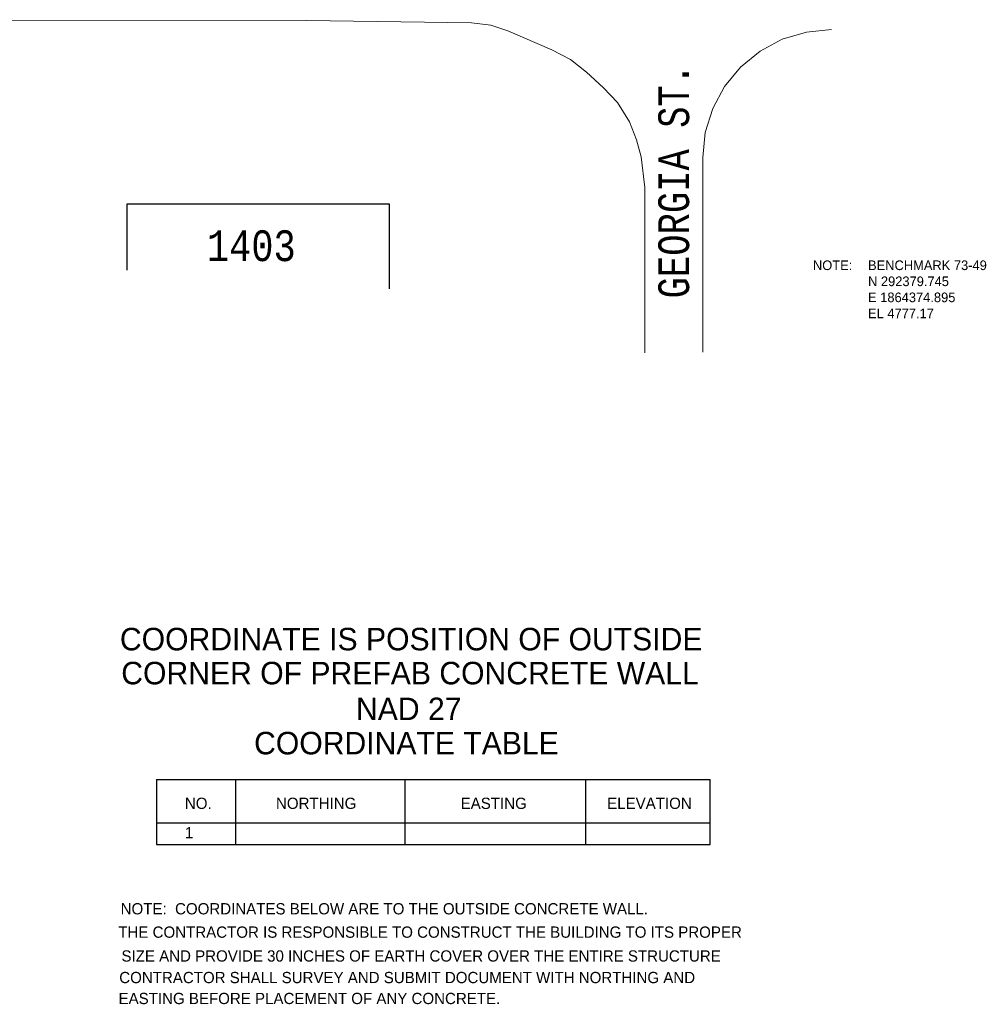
# Model space of a CAD drawing. Header units: inches. Extents: x 37650 to 41907, y 59928 to 61873.
# Tile 2 of 9: x 39267 to 39643, y 59928 to 60312. Entities that reach past the tile are written whole.
import ezdxf
from ezdxf.enums import TextEntityAlignment as Align

# ---------------------------------------------------------------- set-up
doc = ezdxf.new("R2010")
doc.units = ezdxf.units.IN
doc.header["$MEASUREMENT"] = 0
for name, color, linetype, lineweight in [('11', 7, 'Continuous', 0), ('14', 7, 'Continuous', 0), ('23', 7, 'Continuous', 0)]:
    doc.layers.add(name, color=color, linetype=linetype, lineweight=lineweight)
doc.layers.add('21', color=5, linetype='Continuous')
doc.layers.add('c-text', color=6, linetype='Continuous')
doc.styles.add('MONOTXT', font='MONOTXT', dxfattribs={"height": 0.2})

msp = doc.modelspace()

# ---------------------------------------------------------------- linework, layer by layer
at = {"layer": '11', "color": 1, "linetype": 'Continuous'}
msp.add_line((39533.44, 60182.04, -9562.6), (39533.47, 60257.77, -9562.6), dxfattribs=at)
at = {"layer": '11', "color": 1, "linetype": 'Continuous', "elevation": -9562.6, "flags": 128}
msp.add_lwpolyline([(38889.31, 60311.52), (39379.05, 60311.19)], dxfattribs=at)
at = {"layer": '11', "color": 1, "linetype": 'Continuous', "elevation": -9562.6}
for points in [[(39379.05, 60311.19), (39443.43, 60310.33), (39450.96, 60309.4), (39457.5, 60307.13), (39474.63, 60299.8), (39481.97, 60296.03), (39488.17, 60291.02), (39494.83, 60284.96), (39500.24, 60279.25), (39504.94, 60271.73), (39507.65, 60264.72), (39509.47, 60258.04), (39510.9, 60246.14), (39510.83, 60181.71)], [(39533.47, 60257.77), (39534.44, 60267.52), (39537.31, 60276.89), (39541.94, 60285.52), (39548.16, 60293.08), (39555.75, 60299.27), (39564.37, 60303.89), (39573.78, 60306.7), (39583.53, 60307.7)]]:
    msp.add_lwpolyline(points, dxfattribs=at)
at = {"layer": '21', "color": 4, "linetype": 'Continuous', "elevation": -9562.6}
msp.add_lwpolyline([(39309.26, 60213.88), (39309.26, 60239.83), (39411.26, 60239.83), (39411.26, 60206.71)], dxfattribs=at)
at = {"layer": 'c-text'}
for p, q in [((39320.65, 60015.53), (39536.35, 60015.53)), ((39320.65, 60015.53), (39320.65, 59990.21)), ((39351.44, 60015.53), (39351.44, 59990.21)), ((39417.37, 60015.53), (39417.37, 59990.21)), ((39487.8, 60015.53), (39487.8, 59990.21)), ((39536.35, 59990.21), (39536.35, 60015.53)), ((39320.65, 59998.65), (39536.35, 59998.65)), ((39320.65, 59990.21), (39536.35, 59990.21))]:
    msp.add_line(p, q, dxfattribs=at)

# ---------------------------------------------------------------- texts
at = {"layer": '14', "color": 30, "linetype": 'Continuous', "style": 'MONOTXT', "width": 0.800016}
msp.add_text('GEORGIA ST.', height=12, rotation=90, dxfattribs=at).set_placement((39522.13, 60248.62, -9562.6), align=Align.MIDDLE)
at = {"layer": '23', "color": 3, "linetype": 'Continuous', "style": 'MONOTXT', "width": 0.833333}
msp.add_text('1403', height=12, dxfattribs=at).set_placement((39357.61, 60223.47, -9562.6), align=Align.MIDDLE)
at = {"layer": 'c-text'}
for s, height, p in [('NOTE:', 3.75, (39576.35, 60213.97, -4774)), ('BENCHMARK 73-49', 3.75, (39597.81, 60213.97, -4774)), ('N 292379.745', 3.75, (39597.81, 60207.72, -4774)), ('E 1864374.895', 3.75, (39597.81, 60201.47, -4774)), ('EL 4777.17', 3.75, (39597.81, 60195.22, -4774)), ('COORDINATE IS POSITION OF OUTSIDE', 8.775, (39306.44, 60065.81)), ('CORNER OF PREFAB CONCRETE WALL', 8.775, (39306.97, 60052.57)), ('NAD 27', 8.775, (39398.39, 60038.63)), ('COORDINATE TABLE', 8.775, (39358.7, 60025.29)), ('NO.', 4.388, (39331.75, 60004.03)), ('NORTHING', 4.388, (39367.23, 60004.03)), ('EASTING', 4.388, (39439.15, 60004.03)), ('ELEVATION', 4.388, (39496.21, 60004.03)), ('1', 4.39, (39331.75, 59992.59)), ('NOTE:  COORDINATES BELOW ARE TO THE OUTSIDE CONCRETE WALL.', 4.3875, (39306.73, 59962.95)), ('THE CONTRACTOR IS RESPONSIBLE TO CONSTRUCT THE BUILDING TO ITS PROPER', 4.3875, (39305.81, 59953.85)), ('SIZE AND PROVIDE 30 INCHES OF EARTH COVER OVER THE ENTIRE STRUCTURE', 4.3875, (39307.05, 59944.56)), ('CONTRACTOR SHALL SURVEY AND SUBMIT DOCUMENT WITH NORTHING AND', 4.3875, (39306.19, 59936.16)), ('EASTING BEFORE PLACEMENT OF ANY CONCRETE.', 4.3875, (39305.92, 59928))]:
    msp.add_text(s, height=height, dxfattribs=at).set_placement(p)

doc.saveas('drawing.dxf')
